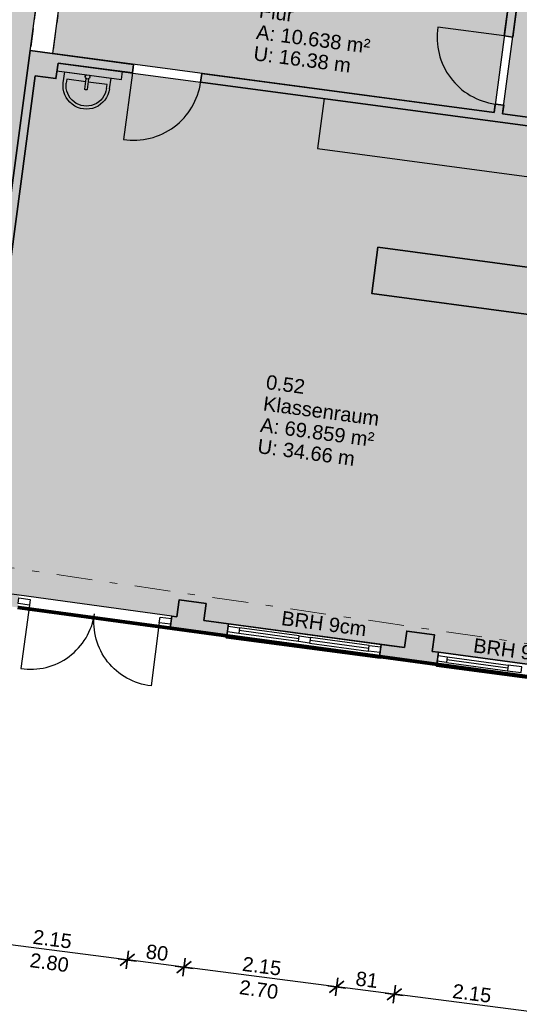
# Model space of a CAD drawing. Header units: metres. Extents: x 344112.5 to 344211.1, y 5709456.4 to 5709545.2.
# Tile 8 of 51: x 344137.9 to 344144.9, y 5709473.7 to 5709487.4. Entities that reach past the tile are written whole.
import ezdxf
from ezdxf.enums import TextEntityAlignment as Align

# ---------------------------------------------------------------- set-up
doc = ezdxf.new("R2010")
doc.units = ezdxf.units.M
for name, pattern in [('AUSGEZOGEN', [0]), ('DASHDOT', [1, 0.5, -0.25, 0, -0.25]), ('DASHED', [19.05, 12.7, -6.35])]:
    doc.linetypes.add(name, pattern=pattern)
for name, color, linetype in [('Bemassung', 7, 'Continuous'), ('Polygonflächen', 7, 'Continuous'), ('Öffnungen', 7, 'Continuous')]:
    doc.layers.add(name, color=color, linetype=linetype)
doc.layers.add('BGF', color=2, linetype='Continuous', plot=False)
for name, color, linetype, lineweight in [('Decke', 7, 'DASHDOT', 18), ('Fenster', 7, 'AUSGEZOGEN', 25), ('Sanitär', 7, 'AUSGEZOGEN', 25), ('Schraffur', 8, 'Continuous', 25), ('Text', 7, 'Continuous', 13), ('Türen', 7, 'AUSGEZOGEN', 25), ('Wand', 7, 'AUSGEZOGEN', 35)]:
    doc.layers.add(name, color=color, linetype=linetype, lineweight=lineweight)
doc.styles.get("Standard").update_dxf_attribs({"font": 'arial.ttf'})
doc.dimstyles.new('1', dxfattribs={"dimtxt": 0.2, "dimasz": 0.005, "dimexe": 0.08, "dimexo": 0, "dimgap": 0.05, "dimtad": 3, "dimzin": 3, "dimdsep": 46, "dimtxsty": 'Standard', "dimblk": '1000hands_BEMPFEIL', "dimcen": 1, "dimdle": 0.08, "dimse1": 1, "dimse2": 1, "dimclre": 256, "dimazin": 2, "dimtfac": 1, "dimtix": 1, "dimtmove": 2, "dimatfit": 3, "dimldrblk": '1000hands_BEMPFEIL', "dimfxl": 1, "dimtolj": 1, "dimtzin": 0, "dimarcsym": 0})
doc.dimstyles.new('Copy of 1', dxfattribs={"dimtxt": 0.2, "dimasz": 0.005, "dimexe": 0.08, "dimexo": 0, "dimgap": 0.05, "dimtad": 3, "dimdec": 0, "dimlfac": 100, "dimzin": 3, "dimdsep": 46, "dimtxsty": 'Standard', "dimblk": '1000hands_BEMPFEIL', "dimcen": 1, "dimdle": 0.08, "dimse1": 1, "dimse2": 1, "dimclre": 256, "dimazin": 2, "dimtfac": 1, "dimtdec": 0, "dimtix": 1, "dimtmove": 2, "dimatfit": 3, "dimldrblk": '1000hands_BEMPFEIL', "dimfxl": 1, "dimtolj": 1, "dimtzin": 0, "dimarcsym": 0})

# ---------------------------------------------------------------- blocks, each defined once
blk = doc.blocks.new('A$C3A5037E9')
at = {"layer": 'Sanitär'}
for p, q in [((-0.327, 0.153), (-0.327, 0)), ((-0.284, 0.098), (-0.284, 0.153)), ((-0.016, 0.201), (-0.016, 0.054)), ((0.016, 0.054), (0.016, 0.201)), ((0.284, 0.153), (0.284, 0.098)), ((0.327, 0.153), (0.327, 0)), ((-0.016, 0.098), (-0.284, 0.098)), ((0.284, 0.098), (0.016, 0.098))]:
    blk.add_line(p, q, dxfattribs=at)
blk.add_lwpolyline([(-0.327, 0), (0.327, 0)], dxfattribs=at)
for centre, radius, start, end in [((0, 0.153), 0.327, 360, 180), ((0, 0.025), 0.0327, 360, 180), ((0, 0.025), 0.0327, 180, 231.6705), ((0, 0.025), 0.0327, 308.3295, 360)]:
    blk.add_arc(centre, radius, start, end, dxfattribs=at)
at = {"layer": 'Sanitär', "ltscale": 0.5}
blk.add_arc((0, 0.153), 0.284, 360, 180, dxfattribs=at)
at = {"layer": 'Sanitär'}
blk.add_open_spline([(0.016, 0.201), (0.016, 0.202), (0.016, 0.205), (0.012, 0.208), (0.006, 0.21), (0, 0.211), (-0.006, 0.21), (-0.012, 0.208), (-0.016, 0.205), (-0.016, 0.202), (-0.016, 0.201)], degree=3, dxfattribs=at)
blk = doc.blocks.new('1000hands_BEMPFEIL')
at = {"color": 0}
for p, q in [((-25.4, 0), (25.4, 0)), ((-18, -18), (18, 18)), ((0, -25.4), (0, 25.4))]:
    blk.add_line(p, q, dxfattribs=at)
blk = doc.blocks.new('*D135')
at = {"layer": 'Bemassung', "color": 0, "lineweight": -2, "transparency": 16777216}
blk.add_line((344145.276, 5709473.537), (344143.153, 5709473.811), dxfattribs=at)
at = {"layer": 'Defpoints', "color": 0, "transparency": 16777216}
for p in [(344143.743, 5709478.42, 0), (344145.874, 5709478.131, 0), (344143.149, 5709473.811)]:
    blk.add_point(p, dxfattribs=at)
at = {"layer": 'Bemassung', "color": 0, "lineweight": -2, "transparency": 16777216, "xscale": 0.005, "yscale": 0.005, "zscale": 0.005}
for p, rotation in [((344143.149, 5709473.811), 172.6453569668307), ((344145.281, 5709473.536), 352.6453569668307)]:
    blk.add_blockref('1000hands_BEMPFEIL', p, dxfattribs=dict(at, rotation=rotation))
at = {"layer": 'Bemassung', "color": 0, "transparency": 16777216, "insert": (344144.234, 5709473.824), "char_height": 0.2, "attachment_point": 5, "rotation": 352.6454}
blk.add_mtext('\\A1;2.15', dxfattribs=at)
blk = doc.blocks.new('*D136')
at = {"layer": 'Bemassung', "color": 0, "lineweight": -2, "transparency": 16777216}
blk.add_line((344143.144, 5709473.812), (344142.35, 5709473.914), dxfattribs=at)
at = {"layer": 'Defpoints', "color": 0, "transparency": 16777216}
for p in [(344142.941, 5709478.529, 0), (344143.743, 5709478.42, 0), (344142.345, 5709473.915)]:
    blk.add_point(p, dxfattribs=at)
at = {"layer": 'Bemassung', "color": 0, "lineweight": -2, "transparency": 16777216, "xscale": 0.005, "yscale": 0.005, "zscale": 0.005}
for p, rotation in [((344142.345, 5709473.915), 172.6453569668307), ((344143.149, 5709473.811), 352.6453569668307)]:
    blk.add_blockref('1000hands_BEMPFEIL', p, dxfattribs=dict(at, rotation=rotation))
at = {"layer": 'Bemassung', "color": 0, "transparency": 16777216, "insert": (344142.766, 5709474.014), "char_height": 0.2, "attachment_point": 5, "rotation": 352.6454}
blk.add_mtext('\\A1;81', dxfattribs=at)
blk = doc.blocks.new('*D137')
at = {"layer": 'Bemassung', "color": 0, "lineweight": -2, "transparency": 16777216}
blk.add_line((344142.34, 5709473.915), (344140.218, 5709474.189), dxfattribs=at)
at = {"layer": 'Defpoints', "color": 0, "transparency": 16777216}
for p in [(344140.811, 5709478.818, 0), (344142.941, 5709478.529, 0), (344140.213, 5709474.19)]:
    blk.add_point(p, dxfattribs=at)
at = {"layer": 'Bemassung', "color": 0, "lineweight": -2, "transparency": 16777216, "xscale": 0.005, "yscale": 0.005, "zscale": 0.005}
for p, rotation in [((344140.213, 5709474.19), 172.6453569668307), ((344142.345, 5709473.915), 352.6453569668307)]:
    blk.add_blockref('1000hands_BEMPFEIL', p, dxfattribs=dict(at, rotation=rotation))
at = {"layer": 'Bemassung', "color": 0, "transparency": 16777216, "insert": (344141.299, 5709474.203), "char_height": 0.2, "attachment_point": 5, "rotation": 352.6454}
blk.add_mtext('\\A1;2.15', dxfattribs=at)
blk = doc.blocks.new('*D138')
at = {"layer": 'Bemassung', "color": 0, "lineweight": -2, "transparency": 16777216}
blk.add_line((344140.208, 5709474.191), (344139.425, 5709474.292), dxfattribs=at)
at = {"layer": 'Defpoints', "color": 0, "transparency": 16777216}
for p in [(344140.018, 5709478.926, 0), (344140.811, 5709478.818, 0), (344139.42, 5709474.292)]:
    blk.add_point(p, dxfattribs=at)
at = {"layer": 'Bemassung', "color": 0, "lineweight": -2, "transparency": 16777216, "xscale": 0.005, "yscale": 0.005, "zscale": 0.005}
for p, rotation in [((344139.42, 5709474.292), 172.6453569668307), ((344140.213, 5709474.19), 352.6453569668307)]:
    blk.add_blockref('1000hands_BEMPFEIL', p, dxfattribs=dict(at, rotation=rotation))
at = {"layer": 'Bemassung', "color": 0, "transparency": 16777216, "insert": (344139.836, 5709474.392), "char_height": 0.2, "attachment_point": 5, "rotation": 352.6454}
blk.add_mtext('\\A1;80', dxfattribs=at)
blk = doc.blocks.new('*D139')
at = {"layer": 'Bemassung', "color": 0, "lineweight": -2, "transparency": 16777216}
blk.add_line((344139.415, 5709474.293), (344137.292, 5709474.567), dxfattribs=at)
at = {"layer": 'Defpoints', "color": 0, "transparency": 16777216}
for p in [(344137.887, 5709479.215, 0), (344140.018, 5709478.926, 0), (344137.287, 5709474.568)]:
    blk.add_point(p, dxfattribs=at)
at = {"layer": 'Bemassung', "color": 0, "lineweight": -2, "transparency": 16777216, "xscale": 0.005, "yscale": 0.005, "zscale": 0.005}
for p, rotation in [((344137.287, 5709474.568), 172.6453569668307), ((344139.42, 5709474.292), 352.6453569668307)]:
    blk.add_blockref('1000hands_BEMPFEIL', p, dxfattribs=dict(at, rotation=rotation))
at = {"layer": 'Bemassung', "color": 0, "transparency": 16777216, "insert": (344138.373, 5709474.581), "char_height": 0.2, "attachment_point": 5, "rotation": 352.6454}
blk.add_mtext('\\A1;2.15', dxfattribs=at)
blk = doc.blocks.new('*D56')
at = {"layer": 'Bemassung', "color": 0, "lineweight": -2, "transparency": 16777216}
blk.add_line((344145.914, 5709472.446), (344136.357, 5709473.679), dxfattribs=at)
at = {"layer": 'Defpoints', "color": 0, "transparency": 16777216}
for p in [(344137.081, 5709479.325, 0), (344146.639, 5709478.027, 0), (344136.352, 5709473.68)]:
    blk.add_point(p, dxfattribs=at)
at = {"layer": 'Bemassung', "color": 0, "lineweight": -2, "transparency": 16777216, "xscale": 0.005, "yscale": 0.005, "zscale": 0.005}
for p, rotation in [((344136.352, 5709473.68), 172.6453569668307), ((344145.919, 5709472.445), 352.6453569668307)]:
    blk.add_blockref('1000hands_BEMPFEIL', p, dxfattribs=dict(at, rotation=rotation))
at = {"layer": 'Bemassung', "color": 0, "transparency": 16777216, "insert": (344141.155, 5709473.214), "char_height": 0.2, "attachment_point": 5, "rotation": 352.6454}
blk.add_mtext('\\A1;9.65', dxfattribs=at)
blk = doc.blocks.new('*D359')
at = {"layer": 'Bemassung', "color": 0, "lineweight": -2, "transparency": 16777216}
blk.add_line((344136.305, 5709472.678), (344139.231, 5709472.3), dxfattribs=at)
at = {"layer": 'Defpoints', "color": 0, "transparency": 16777216}
for p in [(344137.179, 5709479.483, 0), (344140.111, 5709479.085, 0), (344139.236, 5709472.3)]:
    blk.add_point(p, dxfattribs=at)
at = {"layer": 'Bemassung', "color": 0, "lineweight": -2, "transparency": 16777216, "xscale": 0.005, "yscale": 0.005, "zscale": 0.005}
for p, rotation in [((344136.3, 5709472.678), 172.6453569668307), ((344139.236, 5709472.3), 352.6453569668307)]:
    blk.add_blockref('1000hands_BEMPFEIL', p, dxfattribs=dict(at, rotation=rotation))
at = {"layer": 'Bemassung', "color": 0, "transparency": 16777216, "insert": (344137.787, 5709472.64), "char_height": 0.2, "attachment_point": 5, "rotation": 352.6454}
blk.add_mtext('\\A1;2.96', dxfattribs=at)
blk = doc.blocks.new('*D360')
at = {"layer": 'Bemassung', "color": 0, "lineweight": -2, "transparency": 16777216}
for p, q in [((344139.231, 5709472.3), (344139.226, 5709472.301)), ((344139.236, 5709472.3), (344139.613, 5709472.251)), ((344139.618, 5709472.25), (344139.623, 5709472.25))]:
    blk.add_line(p, q, dxfattribs=at)
at = {"layer": 'Defpoints', "color": 0, "transparency": 16777216}
for p in [(344140.111, 5709479.085, 0), (344140.488, 5709479.034, 0), (344139.613, 5709472.251)]:
    blk.add_point(p, dxfattribs=at)
at = {"layer": 'Bemassung', "color": 0, "lineweight": -2, "transparency": 16777216, "xscale": 0.005, "yscale": 0.005, "zscale": 0.005}
for p, rotation in [((344139.236, 5709472.3), 352.6453569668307), ((344139.613, 5709472.251), 172.6453569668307)]:
    blk.add_blockref('1000hands_BEMPFEIL', p, dxfattribs=dict(at, rotation=rotation))
at = {"layer": 'Bemassung', "color": 0, "transparency": 16777216, "insert": (344139.444, 5709472.426), "char_height": 0.2, "attachment_point": 5, "rotation": 352.6454}
blk.add_mtext('\\A1;38', dxfattribs=at)
blk = doc.blocks.new('*D361')
at = {"layer": 'Bemassung', "color": 0, "lineweight": -2, "transparency": 16777216}
blk.add_line((344139.618, 5709472.25), (344142.414, 5709471.889), dxfattribs=at)
at = {"layer": 'Defpoints', "color": 0, "transparency": 16777216}
for p in [(344140.488, 5709479.034, 0), (344143.292, 5709478.653, 0), (344142.419, 5709471.889)]:
    blk.add_point(p, dxfattribs=at)
at = {"layer": 'Bemassung', "color": 0, "lineweight": -2, "transparency": 16777216, "xscale": 0.005, "yscale": 0.005, "zscale": 0.005}
for p, rotation in [((344139.613, 5709472.251), 172.6453569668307), ((344142.419, 5709471.889), 352.6453569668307)]:
    blk.add_blockref('1000hands_BEMPFEIL', p, dxfattribs=dict(at, rotation=rotation))
at = {"layer": 'Bemassung', "color": 0, "transparency": 16777216, "insert": (344141.035, 5709472.221), "char_height": 0.2, "attachment_point": 5, "rotation": 352.6454}
blk.add_mtext('\\A1;2.83', dxfattribs=at)
blk = doc.blocks.new('*D362')
at = {"layer": 'Bemassung', "color": 0, "lineweight": -2, "transparency": 16777216}
blk.add_line((344142.424, 5709471.888), (344142.801, 5709471.839), dxfattribs=at)
at = {"layer": 'Defpoints', "color": 0, "transparency": 16777216}
for p in [(344143.292, 5709478.653, 0), (344143.679, 5709478.6, 0), (344142.806, 5709471.839)]:
    blk.add_point(p, dxfattribs=at)
at = {"layer": 'Bemassung', "color": 0, "lineweight": -2, "transparency": 16777216, "xscale": 0.005, "yscale": 0.005, "zscale": 0.005}
for p, rotation in [((344142.419, 5709471.889), 172.6453569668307), ((344142.806, 5709471.839), 352.6453569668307)]:
    blk.add_blockref('1000hands_BEMPFEIL', p, dxfattribs=dict(at, rotation=rotation))
at = {"layer": 'Bemassung', "color": 0, "transparency": 16777216, "insert": (344142.632, 5709472.015), "char_height": 0.2, "attachment_point": 5, "rotation": 352.6454}
blk.add_mtext('\\A1;39', dxfattribs=at)
blk = doc.blocks.new('*D363')
at = {"layer": 'Bemassung', "color": 0, "lineweight": -2, "transparency": 16777216}
blk.add_line((344142.811, 5709471.838), (344145.628, 5709471.475), dxfattribs=at)
at = {"layer": 'Defpoints', "color": 0, "transparency": 16777216}
for p in [(344143.679, 5709478.6, 0), (344146.503, 5709478.217, 0), (344145.633, 5709471.474)]:
    blk.add_point(p, dxfattribs=at)
at = {"layer": 'Bemassung', "color": 0, "lineweight": -2, "transparency": 16777216, "xscale": 0.005, "yscale": 0.005, "zscale": 0.005}
for p, rotation in [((344142.806, 5709471.839), 172.6453569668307), ((344145.633, 5709471.474), 352.6453569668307)]:
    blk.add_blockref('1000hands_BEMPFEIL', p, dxfattribs=dict(at, rotation=rotation))
at = {"layer": 'Bemassung', "color": 0, "transparency": 16777216, "insert": (344144.239, 5709471.807), "char_height": 0.2, "attachment_point": 5, "rotation": 352.6454}
blk.add_mtext('\\A1;2.85', dxfattribs=at)
blk = doc.blocks.new('*D368')
at = {"layer": 'Bemassung', "color": 0, "lineweight": -2, "transparency": 16777216}
blk.add_line((344133.136, 5709472.079), (344137.916, 5709471.462), dxfattribs=at)
at = {"layer": 'Defpoints', "color": 0, "transparency": 16777216}
for p in [(344140.152, 5709488.751, 0), (344134.23, 5709480.593, 0), (344137.921, 5709471.461)]:
    blk.add_point(p, dxfattribs=at)
at = {"layer": 'Bemassung', "color": 0, "lineweight": -2, "transparency": 16777216, "xscale": 0.005, "yscale": 0.005, "zscale": 0.005}
for p, rotation in [((344133.131, 5709472.079), 172.6453569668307), ((344137.921, 5709471.461), 352.6453569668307)]:
    blk.add_blockref('1000hands_BEMPFEIL', p, dxfattribs=dict(at, rotation=rotation))
at = {"layer": 'Bemassung', "color": 0, "transparency": 16777216, "insert": (344135.545, 5709471.921), "char_height": 0.2, "attachment_point": 5, "rotation": 352.6454}
blk.add_mtext('\\A1;4.83', dxfattribs=at)
blk = doc.blocks.new('*D369')
at = {"layer": 'Bemassung', "color": 0, "lineweight": -2, "transparency": 16777216}
for p, q in [((344137.916, 5709471.462), (344137.911, 5709471.462)), ((344137.921, 5709471.461), (344138.049, 5709471.445)), ((344138.054, 5709471.444), (344138.059, 5709471.443))]:
    blk.add_line(p, q, dxfattribs=at)
at = {"layer": 'Defpoints', "color": 0, "transparency": 16777216}
for p in [(344140.152, 5709488.751, 0), (344140.26, 5709488.575, 0), (344138.049, 5709471.445)]:
    blk.add_point(p, dxfattribs=at)
at = {"layer": 'Bemassung', "color": 0, "lineweight": -2, "transparency": 16777216, "xscale": 0.005, "yscale": 0.005, "zscale": 0.005}
for p, rotation in [((344137.921, 5709471.461), 352.6453569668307), ((344138.049, 5709471.445), 172.6453569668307)]:
    blk.add_blockref('1000hands_BEMPFEIL', p, dxfattribs=dict(at, rotation=rotation))
at = {"layer": 'Bemassung', "color": 0, "transparency": 16777216, "insert": (344138.004, 5709471.604), "char_height": 0.2, "attachment_point": 5, "rotation": 352.6454}
blk.add_mtext('\\A1;13', dxfattribs=at)
blk = doc.blocks.new('*D370')
at = {"layer": 'Bemassung', "color": 0, "lineweight": -2, "transparency": 16777216}
blk.add_line((344138.054, 5709471.444), (344139.423, 5709471.267), dxfattribs=at)
at = {"layer": 'Defpoints', "color": 0, "transparency": 16777216}
for p in [(344140.26, 5709488.575, 0), (344141.638, 5709488.391, 0), (344139.428, 5709471.267)]:
    blk.add_point(p, dxfattribs=at)
at = {"layer": 'Bemassung', "color": 0, "lineweight": -2, "transparency": 16777216, "xscale": 0.005, "yscale": 0.005, "zscale": 0.005}
for p, rotation in [((344138.049, 5709471.445), 172.6453569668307), ((344139.428, 5709471.267), 352.6453569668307)]:
    blk.add_blockref('1000hands_BEMPFEIL', p, dxfattribs=dict(at, rotation=rotation))
at = {"layer": 'Bemassung', "color": 0, "transparency": 16777216, "insert": (344138.758, 5709471.506), "char_height": 0.2, "attachment_point": 5, "rotation": 352.6454}
blk.add_mtext('\\A1;1.39', dxfattribs=at)
blk = doc.blocks.new('*D371')
at = {"layer": 'Bemassung', "color": 0, "lineweight": -2, "transparency": 16777216}
for p, q in [((344139.423, 5709471.267), (344139.418, 5709471.268)), ((344139.428, 5709471.267), (344139.547, 5709471.251)), ((344139.552, 5709471.251), (344139.556, 5709471.25))]:
    blk.add_line(p, q, dxfattribs=at)
at = {"layer": 'Defpoints', "color": 0, "transparency": 16777216}
for p in [(344141.638, 5709488.391, 0), (344141.757, 5709488.375, 0), (344139.547, 5709471.251)]:
    blk.add_point(p, dxfattribs=at)
at = {"layer": 'Bemassung', "color": 0, "lineweight": -2, "transparency": 16777216, "xscale": 0.005, "yscale": 0.005, "zscale": 0.005}
for p, rotation in [((344139.428, 5709471.267), 352.6453569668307), ((344139.547, 5709471.251), 172.6453569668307)]:
    blk.add_blockref('1000hands_BEMPFEIL', p, dxfattribs=dict(at, rotation=rotation))
at = {"layer": 'Bemassung', "color": 0, "transparency": 16777216, "insert": (344139.506, 5709471.408), "char_height": 0.2, "attachment_point": 5, "rotation": 352.6454}
blk.add_mtext('\\A1;12', dxfattribs=at)
blk = doc.blocks.new('*D372')
at = {"layer": 'Bemassung', "color": 0, "lineweight": -2, "transparency": 16777216}
blk.add_line((344139.552, 5709471.251), (344142.568, 5709470.861), dxfattribs=at)
at = {"layer": 'Defpoints', "color": 0, "transparency": 16777216}
for p in [(344141.757, 5709488.375, 0), (344144.543, 5709486.126, 0), (344142.573, 5709470.861)]:
    blk.add_point(p, dxfattribs=at)
at = {"layer": 'Bemassung', "color": 0, "lineweight": -2, "transparency": 16777216, "xscale": 0.005, "yscale": 0.005, "zscale": 0.005}
for p, rotation in [((344139.547, 5709471.251), 172.6453569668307), ((344142.573, 5709470.861), 352.6453569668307)]:
    blk.add_blockref('1000hands_BEMPFEIL', p, dxfattribs=dict(at, rotation=rotation))
at = {"layer": 'Bemassung', "color": 0, "transparency": 16777216, "insert": (344141.079, 5709471.207), "char_height": 0.2, "attachment_point": 5, "rotation": 352.6454}
blk.add_mtext('\\A1;3.05', dxfattribs=at)
blk = doc.blocks.new('*D373')
at = {"layer": 'Bemassung', "color": 0, "lineweight": -2, "transparency": 16777216}
blk.add_line((344142.697, 5709470.845), (344145.658, 5709470.462), dxfattribs=at)
at = {"layer": 'Defpoints', "color": 0, "transparency": 16777216}
for p in [(344144.662, 5709486.11, 0), (344146.639, 5709478.027, 0), (344145.663, 5709470.462)]:
    blk.add_point(p, dxfattribs=at)
at = {"layer": 'Bemassung', "color": 0, "lineweight": -2, "transparency": 16777216, "xscale": 0.005, "yscale": 0.005, "zscale": 0.005}
for p, rotation in [((344142.692, 5709470.845), 172.6453569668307), ((344145.663, 5709470.462), 352.6453569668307)]:
    blk.add_blockref('1000hands_BEMPFEIL', p, dxfattribs=dict(at, rotation=rotation))
at = {"layer": 'Bemassung', "color": 0, "transparency": 16777216, "insert": (344144.197, 5709470.804), "char_height": 0.2, "attachment_point": 5, "rotation": 352.6454}
blk.add_mtext('\\A1;3.00', dxfattribs=at)
blk = doc.blocks.new('*D60')
at = {"layer": 'Bemassung', "color": 0, "lineweight": -2, "transparency": 16777216}
blk.add_line((344122.562, 5709472.435), (344145.53, 5709469.471), dxfattribs=at)
at = {"layer": 'Defpoints', "color": 0, "transparency": 16777216}
for p in [(344123.44, 5709479.271, 0), (344146.639, 5709478.027, 0), (344145.535, 5709469.47)]:
    blk.add_point(p, dxfattribs=at)
at = {"layer": 'Bemassung', "color": 0, "lineweight": -2, "transparency": 16777216, "xscale": 0.005, "yscale": 0.005, "zscale": 0.005}
for p, rotation in [((344122.557, 5709472.436), 172.6453569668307), ((344145.535, 5709469.47), 352.6453569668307)]:
    blk.add_blockref('1000hands_BEMPFEIL', p, dxfattribs=dict(at, rotation=rotation))
at = {"layer": 'Bemassung', "color": 0, "transparency": 16777216, "insert": (344134.066, 5709471.104), "char_height": 0.2, "attachment_point": 5, "rotation": 352.6454}
blk.add_mtext('\\A1;23.17', dxfattribs=at)
blk = doc.blocks.new('*D408')
at = {"layer": 'Bemassung', "color": 0, "lineweight": -2, "transparency": 16777216}
for p, q in [((344142.568, 5709470.861), (344142.563, 5709470.862)), ((344142.692, 5709470.845), (344142.573, 5709470.861)), ((344142.697, 5709470.845), (344142.702, 5709470.844))]:
    blk.add_line(p, q, dxfattribs=at)
at = {"layer": 'Defpoints', "color": 0, "transparency": 16777216}
for p in [(344144.543, 5709486.126, 0), (344144.662, 5709486.11, 0), (344142.573, 5709470.861)]:
    blk.add_point(p, dxfattribs=at)
at = {"layer": 'Bemassung', "color": 0, "lineweight": -2, "transparency": 16777216, "xscale": 0.005, "yscale": 0.005, "zscale": 0.005}
for p, rotation in [((344142.573, 5709470.861), 352.6453569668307), ((344142.692, 5709470.845), 172.6453569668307)]:
    blk.add_blockref('1000hands_BEMPFEIL', p, dxfattribs=dict(at, rotation=rotation))
at = {"layer": 'Bemassung', "color": 0, "transparency": 16777216, "insert": (344142.652, 5709471.002), "char_height": 0.2, "attachment_point": 5, "rotation": 352.6454}
blk.add_mtext('\\A1;12', dxfattribs=at)

msp = doc.modelspace()

# ---------------------------------------------------------------- hatches: boundary and pattern name
at = {"layer": 'Polygonflächen'}
h = msp.add_hatch(color=254, dxfattribs=at)
h.dxf.hatch_style = 1
h.paths.add_polyline_path([(344138.294, 5709488.737), (344138.344, 5709488.73), (344138.387, 5709489.057), (344138.368, 5709489.06), (344138.633, 5709491.042), (344138.662, 5709491.038), (344138.703, 5709491.346), (344135.859, 5709491.726), (344134.963, 5709485.025), (344134.64, 5709482.607), (344134.68, 5709482.601), (344134.623, 5709482.175), (344134.563, 5709482.183), (344134.324, 5709480.389), (344137.129, 5709480.014)])
h = msp.add_hatch(color=254, dxfattribs=at)
h.dxf.hatch_style = 1
h.paths.add_polyline_path([(344144.741, 5709487.603), (344144.572, 5709487.625), (344144.604, 5709487.863), (344141.759, 5709488.243), (344141.728, 5709488.006), (344141.391, 5709488.051), (344141.422, 5709488.289), (344138.607, 5709488.665), (344138.378, 5709486.95), (344144.543, 5709486.126)])
h = msp.add_hatch(color=134, dxfattribs=at)
h.dxf.hatch_style = 1
h.paths.add_polyline_path([(344147.674, 5709487.433), (344145.038, 5709487.785), (344145.02, 5709487.656), (344144.872, 5709487.676), (344144.662, 5709486.11), (344147.448, 5709485.738)])
h = msp.add_hatch(color=134, dxfattribs=at)
h.dxf.hatch_style = 1
h.paths.add_polyline_path([(344147.491, 5709485.611), (344138.452, 5709486.819), (344138.422, 5709486.601), (344138.135, 5709486.639), (344137.179, 5709479.483), (344137.91, 5709479.384), (344140.041, 5709479.094), (344140.111, 5709479.085), (344140.143, 5709479.319), (344140.52, 5709479.269), (344140.488, 5709479.034), (344143.292, 5709478.653), (344143.323, 5709478.884), (344143.71, 5709478.832), (344143.679, 5709478.6), (344145.897, 5709478.299), (344146.503, 5709478.217)])
at = {"layer": 'Schraffur'}
h = msp.add_hatch(color=256, dxfattribs=at)
h.dxf.hatch_style = 1
h.paths.add_polyline_path([(344147.912, 5709487.552), (344146.505, 5709487.741), (344146.601, 5709488.464), (344146.482, 5709488.48), (344146.479, 5709488.455), (344146.42, 5709488.463), (344146.337, 5709487.844), (344145.509, 5709487.954), (344145.489, 5709487.957), (344144.691, 5709488.064), (344144.901, 5709489.63), (344144.782, 5709489.646), (344144.562, 5709488), (344144.423, 5709488.019), (344144.406, 5709487.89), (344144.604, 5709487.863), (344144.572, 5709487.625), (344144.741, 5709487.603), (344144.686, 5709487.197), (344144.805, 5709487.181), (344144.872, 5709487.676), (344145.02, 5709487.656), (344145.038, 5709487.785), (344147.674, 5709487.433), (344147.655, 5709487.288), (344147.734, 5709487.277), (344147.72, 5709487.175), (344147.77, 5709487.168), (344147.765, 5709487.128), (344147.854, 5709487.116)])
h = msp.add_hatch(color=256, dxfattribs=at)
h.dxf.hatch_style = 1
h.paths.add_polyline_path([(344138.452, 5709486.819), (344139.492, 5709486.68), (344139.508, 5709486.799), (344138.061, 5709486.992), (344137.129, 5709480.014), (344135.731, 5709480.201), (344135.715, 5709480.082), (344135.685, 5709480.086), (344135.677, 5709480.027), (344137.148, 5709479.83), (344137.081, 5709479.325), (344137.887, 5709479.215), (344137.91, 5709479.384), (344137.179, 5709479.483), (344138.135, 5709486.639), (344138.422, 5709486.601)])
h = msp.add_hatch(color=256, dxfattribs=at)
h.dxf.hatch_style = 1
h.paths.add_polyline_path([(344147.695, 5709485.927), (344147.556, 5709485.945), (344147.527, 5709485.727), (344144.662, 5709486.11), (344144.678, 5709486.229), (344144.559, 5709486.245), (344144.543, 5709486.126), (344140.46, 5709486.672), (344140.444, 5709486.553), (344147.491, 5709485.611), (344146.503, 5709478.217), (344145.897, 5709478.299), (344145.874, 5709478.131), (344146.639, 5709478.027), (344147.254, 5709482.626)])
h = msp.add_hatch(color=256, dxfattribs=at)
h.dxf.hatch_style = 1
h.paths.add_polyline_path([(344140.833, 5709478.987), (344140.488, 5709479.034), (344140.52, 5709479.269), (344140.143, 5709479.319), (344140.111, 5709479.085), (344140.041, 5709479.094), (344140.018, 5709478.926), (344140.811, 5709478.818)])
h = msp.add_hatch(color=256, dxfattribs=at)
h.dxf.hatch_style = 1
h.paths.add_polyline_path([(344143.766, 5709478.589), (344143.679, 5709478.6), (344143.71, 5709478.832), (344143.323, 5709478.884), (344143.292, 5709478.653), (344142.964, 5709478.697), (344142.941, 5709478.529), (344143.743, 5709478.42)])

# ---------------------------------------------------------------- linework, layer by layer
at = {"layer": 'BGF', "const_width": 0.05, "elevation": 0}
msp.add_lwpolyline([(344149.993, 5709488.334), (344149.137, 5709482.375), (344149.048, 5709482.387), (344148.58, 5709478.888), (344146.786, 5709479.127), (344146.639, 5709478.027), (344145.874, 5709478.131), (344143.743, 5709478.42), (344142.941, 5709478.529), (344140.811, 5709478.818), (344140.018, 5709478.926), (344137.887, 5709479.215)], dxfattribs=at)
at = {"layer": 'Decke', "elevation": 0}
msp.add_lwpolyline([(344137.347, 5709479.834), (344146.539, 5709478.484)], dxfattribs=at)
at = {"layer": 'Fenster', "elevation": 0}
for points in [[(344140.976, 5709478.851), (344140.818, 5709478.872), (344140.829, 5709478.951), (344140.987, 5709478.93)], [(344141.967, 5709478.716), (344141.809, 5709478.737), (344141.819, 5709478.817), (344141.978, 5709478.796)], [(344142.948, 5709478.583), (344142.79, 5709478.604), (344142.8, 5709478.684), (344142.959, 5709478.663)], [(344143.76, 5709478.543), (344143.889, 5709478.526), (344143.878, 5709478.447), (344143.749, 5709478.464)], [(344144.93, 5709478.384), (344144.741, 5709478.41), (344144.731, 5709478.331), (344144.919, 5709478.305)]]:
    msp.add_lwpolyline(points, close=True, dxfattribs=at)
for points in [[(344141.809, 5709478.737), (344140.976, 5709478.851)], [(344141.814, 5709478.777), (344140.982, 5709478.891)], [(344141.819, 5709478.817), (344140.987, 5709478.93)], [(344141.967, 5709478.716), (344142.79, 5709478.604)], [(344141.972, 5709478.756), (344142.795, 5709478.645)], [(344142.8, 5709478.684), (344141.978, 5709478.796)], [(344143.878, 5709478.447), (344144.731, 5709478.331)], [(344143.884, 5709478.486), (344144.736, 5709478.37)], [(344143.889, 5709478.526), (344144.741, 5709478.41)]]:
    msp.add_lwpolyline(points, dxfattribs=at)
at = {"layer": 'Polygonflächen', "elevation": 0}
for points in [[(344135.859, 5709491.726), (344134.963, 5709485.025), (344134.64, 5709482.607), (344134.68, 5709482.601), (344134.623, 5709482.175), (344134.563, 5709482.183), (344134.324, 5709480.389), (344137.129, 5709480.014), (344138.294, 5709488.737), (344138.344, 5709488.73), (344138.387, 5709489.057), (344138.368, 5709489.06), (344138.633, 5709491.042), (344138.662, 5709491.038), (344138.703, 5709491.346), (344135.859, 5709491.726)], [(344138.378, 5709486.95), (344138.607, 5709488.665), (344141.422, 5709488.289), (344141.391, 5709488.051), (344141.728, 5709488.006), (344141.759, 5709488.243), (344144.604, 5709487.863), (344144.572, 5709487.625), (344144.741, 5709487.603), (344144.741, 5709487.603), (344144.543, 5709486.126), (344138.378, 5709486.95)], [(344144.662, 5709486.11), (344144.872, 5709487.676), (344145.02, 5709487.656), (344145.038, 5709487.785), (344147.674, 5709487.433), (344147.448, 5709485.738), (344144.662, 5709486.11)], [(344137.179, 5709479.483), (344138.135, 5709486.639), (344138.422, 5709486.601), (344138.452, 5709486.819), (344147.491, 5709485.611), (344146.503, 5709478.217), (344145.897, 5709478.299), (344143.679, 5709478.6), (344143.71, 5709478.832), (344143.323, 5709478.884), (344143.292, 5709478.653), (344140.488, 5709479.034), (344140.52, 5709479.269), (344140.143, 5709479.319), (344140.111, 5709479.085), (344140.041, 5709479.094), (344137.91, 5709479.384), (344137.179, 5709479.483)]]:
    msp.add_lwpolyline(points, dxfattribs=at)
at = {"layer": 'Sanitär', "elevation": 0}
for points in [[(344138.437, 5709486.71), (344139.339, 5709486.589), (344139.354, 5709486.699)], [(344142.169, 5709486.322), (344142.075, 5709485.623), (344147.398, 5709484.911)]]:
    msp.add_lwpolyline(points, dxfattribs=at)
at = {"layer": 'Türen', "elevation": 0}
for points in [[(344144.686, 5709487.197), (344143.758, 5709487.321, 0.419358), (344144.559, 5709486.245, 0.414214)], [(344139.492, 5709486.68), (344139.368, 5709485.752, 0.419358), (344140.444, 5709486.553, 0.414214)], [(344138.053, 5709479.248), (344137.933, 5709478.363, 0.419358), (344138.96, 5709479.124, 0.414214)], [(344139.867, 5709479.005), (344139.751, 5709478.12, -0.419358), (344138.96, 5709479.124, -0.414214)]]:
    msp.add_lwpolyline(points, format="xyb", dxfattribs=at)
for points in [[(344138.053, 5709479.248), (344137.895, 5709479.269), (344137.905, 5709479.348), (344138.064, 5709479.327)], [(344140.025, 5709478.98), (344139.867, 5709479.001), (344139.877, 5709479.081), (344140.036, 5709479.06)]]:
    msp.add_lwpolyline(points, close=True, dxfattribs=at)
at = {"layer": 'Wand', "elevation": 0}
for points in [[(344144.805, 5709487.181), (344144.872, 5709487.676)], [(344144.686, 5709487.197), (344144.741, 5709487.603)], [(344144.805, 5709487.181), (344144.686, 5709487.197)], [(344138.061, 5709486.992), (344137.129, 5709480.014)], [(344139.508, 5709486.799), (344138.061, 5709486.992)], [(344138.452, 5709486.819), (344138.422, 5709486.601), (344138.135, 5709486.639)], [(344139.492, 5709486.68), (344138.452, 5709486.819)], [(344139.492, 5709486.68), (344139.508, 5709486.799)], [(344140.444, 5709486.553), (344140.46, 5709486.672)], [(344144.543, 5709486.126), (344140.46, 5709486.672)], [(344138.135, 5709486.639), (344137.179, 5709479.483)], [(344147.491, 5709485.611), (344140.444, 5709486.553)], [(344144.543, 5709486.126), (344144.559, 5709486.245)], [(344144.678, 5709486.229), (344144.559, 5709486.245)], [(344144.662, 5709486.11), (344144.678, 5709486.229)], [(344144.662, 5709486.11), (344147.527, 5709485.727)], [(344147.146, 5709483.024), (344142.834, 5709483.6), (344142.92, 5709484.245), (344147.232, 5709483.668)], [(344140.488, 5709479.034), (344140.52, 5709479.269), (344140.143, 5709479.319), (344140.111, 5709479.085)], [(344140.041, 5709479.094), (344140.018, 5709478.926)], [(344140.111, 5709479.085), (344140.041, 5709479.094)], [(344140.833, 5709478.987), (344140.488, 5709479.034)], [(344140.833, 5709478.987), (344140.811, 5709478.818)], [(344142.964, 5709478.697), (344140.833, 5709478.987)], [(344140.811, 5709478.818), (344140.018, 5709478.926)], [(344143.679, 5709478.6), (344143.71, 5709478.832), (344143.323, 5709478.884), (344143.292, 5709478.653)], [(344142.953, 5709478.527), (344142.95, 5709478.505), (344140.799, 5709478.792), (344140.803, 5709478.819)], [(344142.964, 5709478.697), (344142.941, 5709478.529)], [(344143.292, 5709478.653), (344142.964, 5709478.697)], [(344143.766, 5709478.589), (344143.679, 5709478.6)], [(344143.766, 5709478.589), (344143.743, 5709478.42)], [(344145.897, 5709478.299), (344143.766, 5709478.589)], [(344143.743, 5709478.42), (344142.941, 5709478.529)], [(344143.743, 5709478.42), (344143.74, 5709478.394), (344145.883, 5709478.108), (344145.886, 5709478.129)]]:
    msp.add_lwpolyline(points, dxfattribs=at)
at = {"layer": 'Wand', "linetype": 'DASHED', "ltscale": 0.01, "elevation": 0}
for points in [[(344142.941, 5709478.529), (344140.811, 5709478.818)], [(344145.874, 5709478.131), (344143.743, 5709478.42)]]:
    msp.add_lwpolyline(points, dxfattribs=at)
at = {"layer": 'Öffnungen', "linetype": 'DASHDOT', "ltscale": 0.5, "elevation": 0}
for points in [[(344138.263, 5709488.489), (344138.063, 5709486.992)], [(344138.578, 5709488.447), (344138.378, 5709486.95)]]:
    msp.add_lwpolyline(points, dxfattribs=at)

# ---------------------------------------------------------------- block references
at = {"xscale": -0.99733199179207, "yscale": 0.9973319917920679, "zscale": 0.9973319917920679, "rotation": 172.3889650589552}
msp.add_blockref('A$C3A5037E9', (344138.869, 5709486.652, 0), dxfattribs=at)

# ---------------------------------------------------------------- texts
at = {"layer": 'Text'}
for s, rotation, p in [('Flur', 352.6454, (344141.252, 5709487.456, 0)), ('A: 10.638 m²', 352.6454, (344141.212, 5709487.156, 0)), ('U: 16.38 m', 352.6454, (344141.173, 5709486.859, 0)), ('0.52', 352.389, (344141.348, 5709482.267, 0)), ('Klassenraum', 352.389, (344141.308, 5709481.967, 0)), ('A: 69.859 m²', 352.389, (344141.268, 5709481.669, 0)), ('U: 34.66 m', 352.389, (344141.229, 5709481.372, 0))]:
    msp.add_text(s, height=0.2, rotation=rotation, dxfattribs=at).set_placement(p)
for s, rotation, p in [('BRH 9cm', 352.389, (344142.167, 5709478.99, 0)), ('BRH 9cm', 352.389, (344144.849, 5709478.609, 0)), ('2.80', 352.1326, (344138.331, 5709474.255, 0)), ('2.70', 352.1326, (344141.257, 5709473.878, 0))]:
    msp.add_text(s, height=0.2, rotation=rotation, dxfattribs=at).set_placement(p, align=Align.MIDDLE)

# ---------------------------------------------------------------- dimensions: what is measured, and where the dimension line sits
at = {"layer": 'Bemassung'}
for base, p1, p2, dimstyle, picture, middle in [((344137.921, 5709471.461), (344134.23, 5709480.593, 0), (344140.152, 5709488.751, 0), '1', '*D368', (344135.545, 5709471.921)), ((344138.049, 5709471.445), (344140.152, 5709488.751, 0), (344140.26, 5709488.575, 0), 'Copy of 1', '*D369', (344138.004, 5709471.604)), ((344139.428, 5709471.267), (344140.26, 5709488.575, 0), (344141.638, 5709488.391, 0), '1', '*D370', (344138.758, 5709471.506)), ((344139.547, 5709471.251), (344141.638, 5709488.391, 0), (344141.757, 5709488.375, 0), 'Copy of 1', '*D371', (344139.506, 5709471.408)), ((344142.573, 5709470.861), (344141.757, 5709488.375, 0), (344144.543, 5709486.126, 0), '1', '*D372', (344141.079, 5709471.207)), ((344142.573, 5709470.861), (344144.662, 5709486.11, 0), (344144.543, 5709486.126, 0), 'Copy of 1', '*D408', (344142.652, 5709471.002)), ((344145.663, 5709470.462), (344144.662, 5709486.11, 0), (344146.639, 5709478.027, 0), '1', '*D373', (344144.197, 5709470.804)), ((344139.236, 5709472.3), (344137.179, 5709479.483, 0), (344140.111, 5709479.085, 0), '1', '*D359', (344137.787, 5709472.64)), ((344145.535, 5709469.47), (344123.44, 5709479.271, 0), (344146.639, 5709478.027, 0), '1', '*D60', (344134.066, 5709471.104)), ((344136.352, 5709473.68), (344146.639, 5709478.027, 0), (344137.081, 5709479.325, 0), '1', '*D56', (344141.155, 5709473.214)), ((344137.287, 5709474.568), (344140.018, 5709478.926, 0), (344137.887, 5709479.215, 0), '1', '*D139', (344138.373, 5709474.581)), ((344139.613, 5709472.251), (344140.111, 5709479.085, 0), (344140.488, 5709479.034, 0), 'Copy of 1', '*D360', (344139.444, 5709472.426)), ((344142.419, 5709471.889), (344140.488, 5709479.034, 0), (344143.292, 5709478.653, 0), '1', '*D361', (344141.035, 5709472.221)), ((344139.42, 5709474.292), (344140.811, 5709478.818, 0), (344140.018, 5709478.926, 0), 'Copy of 1', '*D138', (344139.836, 5709474.392)), ((344140.213, 5709474.19), (344142.941, 5709478.529, 0), (344140.811, 5709478.818, 0), '1', '*D137', (344141.299, 5709474.203)), ((344142.806, 5709471.839), (344143.292, 5709478.653, 0), (344143.679, 5709478.6, 0), 'Copy of 1', '*D362', (344142.632, 5709472.015)), ((344145.633, 5709471.474), (344143.679, 5709478.6, 0), (344146.503, 5709478.217, 0), '1', '*D363', (344144.239, 5709471.807)), ((344142.345, 5709473.915), (344143.743, 5709478.42, 0), (344142.941, 5709478.529, 0), 'Copy of 1', '*D136', (344142.766, 5709474.014)), ((344143.149, 5709473.811), (344145.874, 5709478.131, 0), (344143.743, 5709478.42, 0), '1', '*D135', (344144.234, 5709473.824))]:
    dim = msp.add_linear_dim(base=base, p1=p1, p2=p2, angle=352.6454, dimstyle=dimstyle, dxfattribs=at)
    dim.commit()
    dim.dimension.update_dxf_attribs({"geometry": picture, "text_midpoint": middle})

doc.saveas('drawing.dxf')
